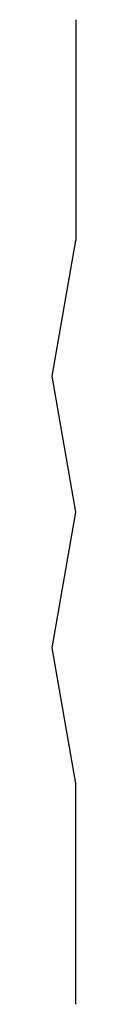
# Model space of a CAD drawing. Extents: x 0.053 to 0.058, y 0 to 0.178.
import ezdxf

# ---------------------------------------------------------------- set-up
doc = ezdxf.new("R2010")
doc.units = 0

msp = doc.modelspace()

# ---------------------------------------------------------------- linework, layer by layer
for p, q in [((0.0575, 0.17848, 0.0375), (0.0575, 0.17848, -0.0375)), ((0.0575, 0.17848, -0.0375), (0.0575, 0.13848, -0.0375)), ((0.0575, 0.17848, 0.0375), (0.0575, 0.13848, 0.0375)), ((0.05316, 0.11386, 0.0375), (0.0575, 0.13848, 0.0375)), ((0.05316, 0.11386, -0.0375), (0.0575, 0.13848, -0.0375)), ((0.0575, 0.13848, 0.0375), (0.0575, 0.13848, -0.0375)), ((0.05316, 0.11386, -0.0375), (0.05316, 0.11386, 0.0375)), ((0.0575, 0.08924, -0.0375), (0.05316, 0.11386, -0.0375)), ((0.0575, 0.08924, 0.0375), (0.05316, 0.11386, 0.0375)), ((0.05316, 0.06462, -0.0375), (0.0575, 0.08924, -0.0375)), ((0.05316, 0.06462, 0.0375), (0.0575, 0.08924, 0.0375)), ((0.0575, 0.08924, -0.0375), (0.0575, 0.08924, 0.0375)), ((0.05316, 0.06462, 0.0375), (0.05316, 0.06462, -0.0375)), ((0.0575, 0.04, -0.0375), (0.05316, 0.06462, -0.0375)), ((0.0575, 0.04, 0.0375), (0.05316, 0.06462, 0.0375)), ((0.0575, 0, 0.0375), (0.0575, 0.04, 0.0375)), ((0.0575, 0.04, 0.0375), (0.0575, 0.04, -0.0375)), ((0.0575, 0, -0.0375), (0.0575, 0.04, -0.0375)), ((0.0575, 0, 0.0375), (0.0575, 0, -0.0375))]:
    msp.add_line(p, q)

doc.saveas('drawing.dxf')
